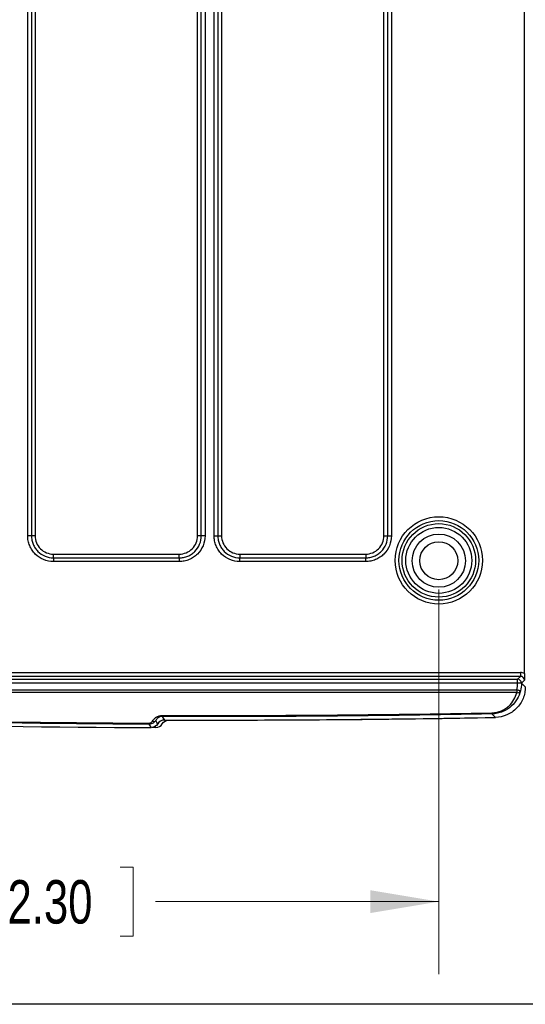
# Model space of a CAD drawing. Header units: millimetres. Extents: x 10 to 272, y 8 to 208.
# Tile 6 of 39: x 75 to 97, y 8 to 51. Entities that reach past the tile are written whole.
import ezdxf

# ---------------------------------------------------------------- set-up
doc = ezdxf.new("R2010")
doc.units = ezdxf.units.MM
doc.styles.add('SLDTEXTSTYLE0', font='TXT', dxfattribs={"width": 0.75})
doc.dimstyles.new('SLDDIMSTYLE0', dxfattribs={"dimtxt": 1.905, "dimasz": 3, "dimexe": 0, "dimexo": 0.0625, "dimgap": 0.47625, "dimtad": 0, "dimtih": 1, "dimtoh": 1, "dimdec": 1, "dimlfac": 1.5, "dimrnd": 1e-09, "dimzin": 12, "dimdsep": 46, "dimtxsty": 'SLDTEXTSTYLE0', "dimsah": 1, "dimcen": 0.09, "dimadec": 0, "dimazin": 3, "dimtfac": 1, "dimtdec": 1, "dimtofl": 0, "dimtmove": 0, "dimatfit": 3, "dimfxl": 1, "dimfrac": 2, "dimtolj": 1, "dimtzin": 12, "dimarcsym": 0})

# ---------------------------------------------------------------- blocks, each defined once
blk = doc.blocks.new('_D_13')
at = {"color": 7, "linetype": 'Continuous', "lineweight": 18}
for p, q in [((54.181, 25.875), (54.181, 9.019)), ((93.209, 25.875), (93.209, 9.019)), ((74.315, 13.706), (73.735, 13.706)), ((73.735, 13.706), (73.735, 10.682)), ((79.242, 13.706), (79.822, 13.706)), ((79.822, 13.706), (79.822, 10.682)), ((54.181, 12.194), (67.841, 12.194)), ((93.209, 12.194), (80.789, 12.194)), ((73.735, 10.682), (74.315, 10.682)), ((79.822, 10.682), (79.242, 10.682))]:
    blk.add_line(p, q, dxfattribs=at)
for points in [[(54.181, 12.194), (57.181, 11.694), (57.181, 12.694)], [(93.209, 12.194), (90.209, 12.694), (90.209, 11.694)]]:
    blk.add_solid(points, dxfattribs=at)
at = {"color": 7, "linetype": 'Continuous', "lineweight": 18, "char_height": 1.905, "attachment_point": 1, "style": 'SLDTEXTSTYLE0'}
for s, insert in [('58.5', (68.228, 13.138)), ('2.30', (74.315, 13.138))]:
    blk.add_mtext(s, dxfattribs=dict(at, insert=insert))

msp = doc.modelspace()

# ---------------------------------------------------------------- linework, layer by layer
at = {"color": 7, "linetype": 'Continuous', "lineweight": 25}
for p, q in [((96.961, 22.194), (96.961, 57.792)), ((75.197, 28.236), (75.197, 51.749)), ((75.36, 51.749), (75.36, 28.236)), ((75.523, 51.749), (75.523, 28.236)), ((82.64, 28.236), (82.64, 51.749)), ((82.803, 28.236), (82.803, 51.749)), ((82.967, 51.749), (82.967, 28.236)), ((83.363, 28.236), (83.363, 51.749)), ((83.527, 51.749), (83.527, 28.236)), ((83.69, 51.749), (83.69, 28.236)), ((90.807, 28.236), (90.807, 51.749)), ((90.97, 28.236), (90.97, 51.749)), ((91.133, 51.749), (91.133, 28.236)), ((75.36, 28.236), (75.197, 28.236)), ((75.523, 28.236), (75.36, 28.236)), ((82.803, 28.236), (82.64, 28.236)), ((82.967, 28.236), (82.803, 28.236)), ((83.363, 28.236), (83.527, 28.236)), ((83.527, 28.236), (83.69, 28.236)), ((90.807, 28.236), (90.97, 28.236)), ((90.97, 28.236), (91.133, 28.236)), ((76.325, 27.271), (76.325, 27.435)), ((76.325, 27.435), (81.838, 27.435)), ((76.325, 27.271), (76.325, 27.108)), ((76.325, 27.271), (81.838, 27.271)), ((81.838, 27.271), (81.838, 27.435)), ((81.838, 27.271), (81.838, 27.108)), ((84.492, 27.435), (84.492, 27.271)), ((84.492, 27.435), (90.005, 27.435)), ((84.492, 27.108), (84.492, 27.271)), ((84.492, 27.271), (90.005, 27.271)), ((90.005, 27.435), (90.005, 27.271)), ((90.005, 27.108), (90.005, 27.271)), ((81.838, 27.108), (76.325, 27.108)), ((90.005, 27.108), (84.492, 27.108)), ((49.53, 22.24), (96.791, 22.24)), ((96.791, 22.073), (49.53, 22.073)), ((96.661, 21.943), (96.791, 22.073)), ((96.791, 22.24), (96.791, 22.073)), ((49.932, 21.943), (96.661, 21.943)), ((96.661, 21.777), (49.932, 21.777)), ((96.661, 21.777), (96.661, 21.943)), ((96.661, 21.774), (96.661, 21.777)), ((96.828, 21.777), (96.661, 21.777)), ((96.828, 21.774), (96.661, 21.774)), ((96.958, 21.907), (96.828, 21.777)), ((96.828, 21.777), (96.828, 21.774)), ((50.422, 21.478), (96.623, 21.478)), ((96.623, 21.361), (50.422, 21.361)), ((96.623, 21.478), (96.623, 21.361)), ((80.805, 19.827), (80.628, 19.828)), ((270.088, 7.692), (10.088, 7.692))]:
    msp.add_line(p, q, dxfattribs=at)
at = {"color": 7, "linetype": 'Continuous', "lineweight": 25, "flags": 128}
for points in [[(96.828, 21.774), (96.92, 21.683), (96.998, 21.607)], [(96.784, 21.436), (96.781, 21.437), (96.771, 21.44), (96.756, 21.444), (96.736, 21.449), (96.712, 21.455), (96.684, 21.463), (96.654, 21.47), (96.623, 21.478)], [(81.095, 20.312), (81.108, 20.289), (81.162, 20.196), (81.184, 20.158)], [(95.69, 20.274), (95.644, 20.319), (95.535, 20.426)], [(80.605, 19.827), (80.598, 19.838), (80.572, 19.885), (80.52, 19.974)], [(80.894, 19.993), (80.888, 20.004), (80.861, 20.051), (80.809, 20.141)]]:
    msp.add_lwpolyline(points, dxfattribs=at)
at = {"color": 7, "linetype": 'Continuous', "lineweight": 25}
for centre, radius in [((93.209, 27.159), 1.914), ((93.209, 27.159), 1.747), ((93.209, 27.159), 1.611), ((93.209, 27.159), 1.445), ((93.209, 27.145), 1.167), ((93.209, 27.145), 0.833)]:
    msp.add_circle(centre, radius, dxfattribs=at)
for centre, radius, start, end in [((96.661, 21.777), 0.167, 0.0208, 89.9792), ((96.658, 21.497), 0.141, 255.8352, 334.4449), ((83.132, 686.489), 666.667, 267.579937, 269.782853), ((78.56, 20.362), 2.536, 358.851, 359.9533), ((95.949, 20.477), 0.417, 180.2855, 187.0001), ((78.545, 20.025), 1.976, 358.5255, 359.9405), ((80.714, 20.222), 0.125, 246.9829, 319.6118), ((83.132, 686.489), 666.333, 269.83248, 271.079941), ((83.332, 686.489), 666.333, 269.991401, 271.062689)]:
    msp.add_arc(centre, radius, start, end, dxfattribs=at)
for centre, major_axis, ratio, start_param, end_param in [((96.791, 21.907), (0.236, 0.236), 0.999695, 0.251846, 0.785246), ((96.791, 21.907), (0.118, 0.118), 0.999087, 5.497939, 7.068431), ((83.132, 674.939), (0, 654.921), 0.999848, 3.098743, 3.137606), ((83.132, 674.945), (0, 654.588), 0.999848, 3.138482, 3.16054)]:
    msp.add_ellipse(centre, major_axis=major_axis, ratio=ratio, start_param=start_param, end_param=end_param, dxfattribs=at)
for points, knots in [([(76.325, 27.108), (76.176, 27.108), (76.028, 27.138), (75.757, 27.25), (75.631, 27.334), (75.475, 27.491), (75.427, 27.549), (75.345, 27.671), (75.311, 27.736), (75.254, 27.873), (75.233, 27.944), (75.204, 28.088), (75.197, 28.162), (75.197, 28.236)], [0, 0, 0, 0, 0.25, 0.25, 0.5, 0.5, 0.625, 0.625, 0.75, 0.75, 0.875, 0.875, 1, 1, 1, 1]), ([(75.36, 28.236), (75.36, 28.173), (75.366, 28.11), (75.391, 27.987), (75.409, 27.925), (75.458, 27.808), (75.487, 27.753), (75.557, 27.648), (75.598, 27.599), (75.731, 27.465), (75.839, 27.393), (76.071, 27.297), (76.198, 27.271), (76.325, 27.271)], [0, 0, 0, 0, 0.125, 0.125, 0.25, 0.25, 0.375, 0.375, 0.5, 0.5, 0.75, 0.75, 1, 1, 1, 1]), ([(75.523, 28.236), (75.523, 28.13), (75.544, 28.026), (75.625, 27.832), (75.683, 27.744), (75.833, 27.594), (75.921, 27.536), (76.115, 27.455), (76.219, 27.435), (76.325, 27.435)], [0, 0, 0, 0, 0.25, 0.25, 0.5, 0.5, 0.75, 0.75, 1, 1, 1, 1]), ([(82.967, 28.236), (82.967, 28.087), (82.937, 27.939), (82.824, 27.668), (82.74, 27.542), (82.584, 27.386), (82.526, 27.338), (82.403, 27.256), (82.338, 27.222), (82.202, 27.165), (82.13, 27.144), (81.986, 27.115), (81.913, 27.108), (81.838, 27.108)], [0, 0, 0, 0, 0.25, 0.25, 0.5, 0.5, 0.625, 0.625, 0.75, 0.75, 0.875, 0.875, 1, 1, 1, 1]), ([(81.838, 27.271), (81.902, 27.271), (81.965, 27.277), (82.088, 27.302), (82.149, 27.32), (82.266, 27.369), (82.322, 27.398), (82.426, 27.468), (82.476, 27.509), (82.61, 27.642), (82.682, 27.75), (82.778, 27.982), (82.803, 28.109), (82.803, 28.236)], [0, 0, 0, 0, 0.125, 0.125, 0.25, 0.25, 0.375, 0.375, 0.5, 0.5, 0.75, 0.75, 1, 1, 1, 1]), ([(81.838, 27.435), (81.944, 27.435), (82.048, 27.455), (82.242, 27.536), (82.33, 27.594), (82.48, 27.744), (82.539, 27.832), (82.619, 28.026), (82.64, 28.13), (82.64, 28.236)], [0, 0, 0, 0, 0.25, 0.25, 0.5, 0.5, 0.75, 0.75, 1, 1, 1, 1]), ([(84.492, 27.108), (84.343, 27.108), (84.195, 27.138), (83.923, 27.25), (83.798, 27.334), (83.642, 27.491), (83.594, 27.549), (83.512, 27.671), (83.477, 27.736), (83.421, 27.873), (83.399, 27.944), (83.371, 28.088), (83.363, 28.162), (83.363, 28.236)], [0, 0, 0, 0, 0.25, 0.25, 0.5, 0.5, 0.625, 0.625, 0.75, 0.75, 0.875, 0.875, 1, 1, 1, 1]), ([(83.527, 28.236), (83.527, 28.173), (83.533, 28.11), (83.557, 27.987), (83.576, 27.925), (83.624, 27.808), (83.654, 27.753), (83.724, 27.648), (83.765, 27.599), (83.898, 27.465), (84.006, 27.393), (84.238, 27.297), (84.364, 27.271), (84.492, 27.271)], [0, 0, 0, 0, 0.125, 0.125, 0.25, 0.25, 0.375, 0.375, 0.5, 0.5, 0.75, 0.75, 1, 1, 1, 1]), ([(83.69, 28.236), (83.69, 28.13), (83.711, 28.026), (83.791, 27.832), (83.85, 27.744), (84, 27.594), (84.088, 27.536), (84.282, 27.455), (84.386, 27.435), (84.492, 27.435)], [0, 0, 0, 0, 0.25, 0.25, 0.5, 0.5, 0.75, 0.75, 1, 1, 1, 1]), ([(91.133, 28.236), (91.133, 28.087), (91.104, 27.939), (90.991, 27.668), (90.907, 27.542), (90.751, 27.386), (90.693, 27.338), (90.57, 27.256), (90.505, 27.222), (90.369, 27.165), (90.297, 27.144), (90.153, 27.115), (90.079, 27.108), (90.005, 27.108)], [0, 0, 0, 0, 0.25, 0.25, 0.5, 0.5, 0.625, 0.625, 0.75, 0.75, 0.875, 0.875, 1, 1, 1, 1]), ([(90.005, 27.271), (90.069, 27.271), (90.131, 27.277), (90.255, 27.302), (90.316, 27.32), (90.433, 27.369), (90.488, 27.398), (90.593, 27.468), (90.643, 27.509), (90.776, 27.642), (90.848, 27.75), (90.945, 27.982), (90.97, 28.109), (90.97, 28.236)], [0, 0, 0, 0, 0.125, 0.125, 0.25, 0.25, 0.375, 0.375, 0.5, 0.5, 0.75, 0.75, 1, 1, 1, 1]), ([(90.005, 27.435), (90.111, 27.435), (90.215, 27.455), (90.409, 27.536), (90.497, 27.594), (90.647, 27.744), (90.705, 27.832), (90.786, 28.026), (90.807, 28.13), (90.807, 28.236)], [0, 0, 0, 0, 0.25, 0.25, 0.5, 0.5, 0.75, 0.75, 1, 1, 1, 1]), ([(96.961, 22.194), (96.961, 22.136), (96.96, 22.082), (96.959, 21.988), (96.958, 21.947), (96.958, 21.907)], [0, 0, 0, 0, 0.5, 0.5, 1, 1, 1, 1]), ([(96.998, 21.607), (96.998, 21.52), (96.99, 21.434), (96.957, 21.266), (96.932, 21.182), (96.867, 21.022), (96.827, 20.947), (96.732, 20.803), (96.677, 20.735), (96.557, 20.612), (96.491, 20.557), (96.349, 20.459), (96.273, 20.417), (96.036, 20.315), (95.864, 20.277), (95.69, 20.274)], [0, 0, 0, 0, 0.125, 0.125, 0.25, 0.25, 0.375, 0.375, 0.5, 0.5, 0.625, 0.625, 0.75, 0.75, 1, 1, 1, 1]), ([(95.532, 20.475), (95.608, 20.476), (95.681, 20.485), (95.824, 20.516), (95.894, 20.539), (96.022, 20.593), (96.082, 20.626), (96.191, 20.698), (96.241, 20.738), (96.376, 20.864), (96.448, 20.958), (96.559, 21.153), (96.598, 21.256), (96.623, 21.361)], [0, 0, 0, 0, 0.125, 0.125, 0.25, 0.25, 0.375, 0.375, 0.5, 0.5, 0.75, 0.75, 1, 1, 1, 1]), ([(96.784, 21.436), (96.755, 21.313), (96.707, 21.194), (96.577, 20.968), (96.491, 20.859), (96.281, 20.668), (96.154, 20.585), (95.937, 20.495), (95.859, 20.47), (95.7, 20.437), (95.619, 20.428), (95.535, 20.426)], [0, 0, 0, 0, 0.25, 0.25, 0.5, 0.5, 0.75, 0.75, 0.875, 0.875, 1, 1, 1, 1]), ([(80.665, 20.107), (80.683, 20.14), (80.705, 20.171), (80.759, 20.229), (80.79, 20.257), (80.9, 20.328), (80.995, 20.361), (81.096, 20.36)], [0, 0, 0, 0, 0.25, 0.25, 0.5, 0.5, 1, 1, 1, 1]), ([(81.095, 20.312), (81.058, 20.312), (81.021, 20.305), (80.958, 20.283), (80.93, 20.268), (80.861, 20.219), (80.831, 20.181), (80.809, 20.141)], [0, 0, 0, 0, 0.25, 0.25, 0.5, 0.5, 1, 1, 1, 1]), ([(80.809, 20.141), (80.781, 20.093), (80.741, 20.051), (80.641, 19.991), (80.581, 19.974), (80.52, 19.974)], [0, 0, 0, 0, 0.5, 0.5, 1, 1, 1, 1]), ([(80.521, 20.023), (80.554, 20.023), (80.586, 20.034), (80.635, 20.065), (80.653, 20.086), (80.665, 20.107)], [0, 0, 0, 0, 0.5, 0.5, 1, 1, 1, 1])]:
    msp.add_open_spline(points, degree=3, knots=knots, dxfattribs=at)
for points in [[(96.623, 21.478), (96.649, 21.575), (96.661, 21.674), (96.661, 21.774)], [(96.828, 21.774), (96.828, 21.66), (96.813, 21.547), (96.784, 21.436)], [(80.52, 19.974), (72.032, 20.008), (63.548, 20.207), (55.075, 20.57)], [(95.535, 20.426), (90.723, 20.335), (85.909, 20.297), (81.095, 20.312)], [(80.894, 19.993), (80.835, 19.891), (80.723, 19.826), (80.605, 19.827)], [(80.805, 19.827), (80.923, 19.826), (81.035, 19.891), (81.094, 19.993)], [(81.184, 20.158), (81.066, 20.159), (80.954, 20.094), (80.894, 19.993)], [(81.094, 19.993), (81.153, 20.094), (81.266, 20.159), (81.383, 20.158)]]:
    msp.add_open_spline(points, degree=3, dxfattribs=at)

# ---------------------------------------------------------------- dimensions: what is measured, and where the dimension line sits
at = {"color": 7, "linetype": 'Continuous', "lineweight": 18}
dim = msp.add_linear_dim(base=(93.209, 12.194), p1=(54.181, 27.145), p2=(93.209, 27.145), dimstyle='SLDDIMSTYLE0', dxfattribs=at)
dim.commit()
dim.dimension.update_dxf_attribs({"geometry": '_D_13', "text_midpoint": (74.315, 12.194), "dimtype": 160})

doc.saveas('drawing.dxf')
